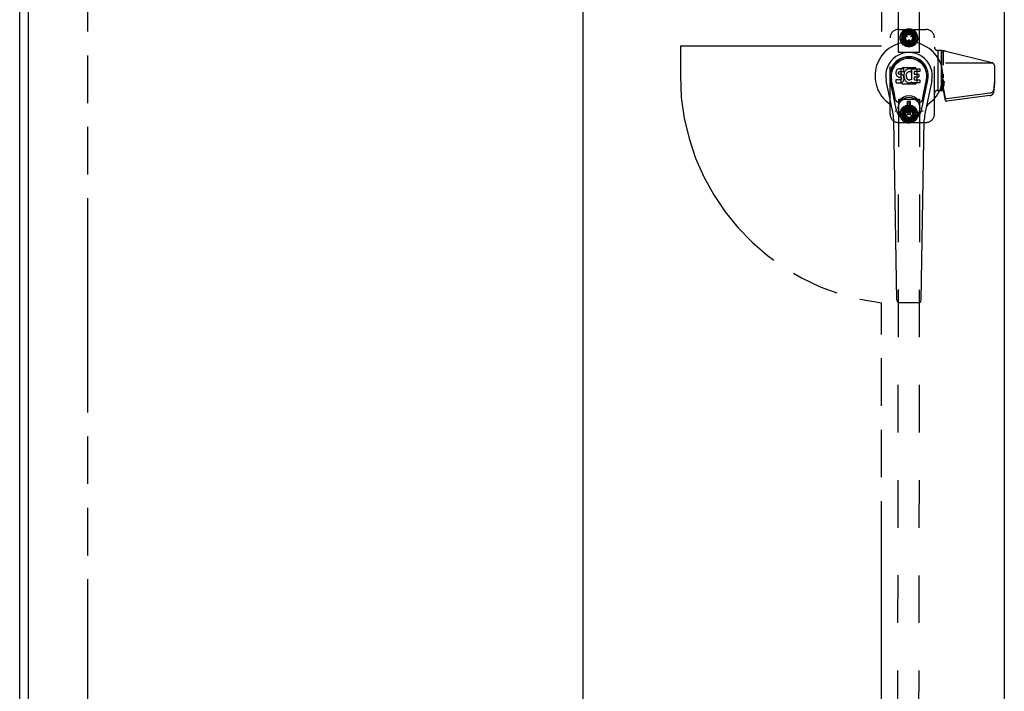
# Model space of a CAD drawing. Header units: inches. Extents: x 0 to 256, y 0 to 165.
# Tile 12 of 88: x 53 to 82, y 66 to 86. Entities that reach past the tile are written whole.
import ezdxf

# ---------------------------------------------------------------- set-up
doc = ezdxf.new("R2010")
doc.units = ezdxf.units.IN
doc.header["$LTSCALE"] = 14.05744
doc.header["$MEASUREMENT"] = 0
doc.linetypes.add('HIDDEN', pattern=[0.2, 0.1, -0.1])
doc.linetypes.add('PHANTOM', pattern=[0.8, 0.45, -0.05, 0.1, -0.05, 0.1, -0.05])
doc.layers.get('0').update_dxf_attribs({"linetype": 'CONTINUOUS'})
for name, color, linetype in [('02___PRT_ALL_AXES', 7, 'CONTINUOUS'), ('AVAILABLE_DOOR_SPACE', 7, 'CONTINUOUS'), ('DEFAULT_2', 8, 'HIDDEN'), ('DIMENSIONS', 7, 'CONTINUOUS')]:
    doc.layers.add(name, color=color, linetype=linetype)
doc.styles.get("Standard").update_dxf_attribs({"font": 'txt', "width": 0.8})
doc.dimstyles.new('DIMSTYLE_3', dxfattribs={"dimtxt": 1.172706, "dimasz": 1.50347, "dimexe": 0.09, "dimexo": 0.07, "dimgap": 0.039, "dimtad": 0, "dimtih": 1, "dimtoh": 1, "dimzin": 4, "dimdsep": 46, "dimtxsty": 'Standard', "dimblk": '_FILLED', "dimblk1": '_FILLED', "dimblk2": '_FILLED', "dimcen": 0.09, "dimadec": 0, "dimazin": 0, "dimtfac": 1, "dimtofl": 0, "dimtmove": 0, "dimatfit": 3, "dimldrblk": '_FILLED', "dimfxl": 0, "dimtolj": 1, "dimtzin": 4, "dimarcsym": 0})

# ---------------------------------------------------------------- blocks, each defined once
blk = doc.blocks.new('_FILLED')
at = {"color": 0, "linetype": 'ByBlock'}
blk.add_solid([(0, 0), (-1, 0.2), (-1, -0.2)], dxfattribs=at)
blk = doc.blocks.new('*D19')
at = {"layer": 'DIMENSIONS', "color": 2, "linetype": 'Continuous'}
for p, q in [((71.04, 114.085), (68.675, 114.085)), ((69.687, 114.085), (69.687, 90.5)), ((69.687, 53.835), (69.687, 86.395)), ((71.04, 53.835), (68.675, 53.835))]:
    blk.add_line(p, q, dxfattribs=at)
at = {"layer": 'DIMENSIONS', "color": 2, "linetype": 'Continuous', "xscale": 1.5034695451, "yscale": 1.5034695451, "zscale": 1.5034695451}
for p, rotation in [((69.687, 114.085), 90), ((69.687, 53.835), 270)]:
    blk.add_blockref('_FILLED', p, dxfattribs=dict(at, rotation=rotation))
at = {"layer": 'DIMENSIONS', "color": 2, "linetype": 'Continuous', "insert": (69.687, 89.913), "char_height": 1.1727, "width": 4.69082, "attachment_point": 2, "line_spacing_factor": 0.9}
blk.add_mtext('60.25\\Ptyp.', dxfattribs=at)

msp = doc.modelspace()

# ---------------------------------------------------------------- linework, layer by layer
at = {"color": 3, "linetype": 'Continuous'}
for p, q in [((53.054, 46.064), (53.054, 117.856)), ((53.304, 115.106), (53.304, 52.814)), ((82.117, 115.106), (82.117, 52.814))]:
    msp.add_line(p, q, dxfattribs=at)
at = {"color": 7, "linetype": 'Continuous'}
for p, q in [((78.919, 84.074), (78.917, 84.051)), ((78.917, 84.051), (78.918, 84.027)), ((78.918, 84.027), (78.922, 84.003)), ((78.924, 84.098), (78.919, 84.074)), ((78.922, 84.003), (78.931, 83.981)), ((78.934, 84.12), (78.924, 84.098)), ((78.947, 84.14), (78.934, 84.12)), ((78.956, 84.148), (78.947, 84.14)), ((78.965, 84.154), (78.956, 84.148)), ((78.987, 84.164), (78.965, 84.154)), ((79.01, 84.171), (78.987, 84.164)), ((78.989, 84.054), (78.991, 84.069)), ((78.989, 84.039), (78.989, 84.054)), ((78.989, 84.031), (78.989, 84.039)), ((78.992, 84.024), (78.989, 84.031)), ((78.991, 84.069), (78.994, 84.076)), ((78.996, 84.018), (78.992, 84.024)), ((78.994, 84.076), (79, 84.081)), ((79.002, 84.014), (78.996, 84.018)), ((79, 84.081), (79.014, 84.085)), ((79.017, 84.01), (79.002, 84.014)), ((79.15, 84.171), (79.01, 84.171)), ((79.014, 84.085), (79.029, 84.086)), ((79.041, 84.011), (79.017, 84.01)), ((79.029, 84.086), (79.142, 84.086)), ((79.065, 84.009), (79.041, 84.011)), ((79.088, 84.004), (79.065, 84.009)), ((79.099, 83.999), (79.088, 84.004)), ((79.109, 83.993), (79.099, 83.999)), ((79.126, 83.976), (79.109, 83.993)), ((79.142, 84.086), (79.148, 84.087)), ((79.148, 84.087), (79.15, 84.092)), ((79.152, 84.129), (79.15, 84.171)), ((79.15, 84.092), (79.151, 84.105)), ((79.154, 84.007), (79.15, 83.963)), ((79.151, 84.105), (79.152, 84.129)), ((79.158, 84.029), (79.154, 84.007)), ((79.164, 84.051), (79.158, 84.029)), ((79.173, 84.071), (79.164, 84.051)), ((79.184, 84.091), (79.173, 84.071)), ((79.197, 84.109), (79.184, 84.091)), ((79.211, 84.126), (79.197, 84.109)), ((79.228, 84.141), (79.211, 84.126)), ((79.223, 84.006), (79.22, 83.979)), ((79.227, 84.018), (79.223, 84.006)), ((79.233, 84.03), (79.227, 84.018)), ((79.246, 84.154), (79.228, 84.141)), ((79.247, 84.053), (79.233, 84.03)), ((79.266, 84.163), (79.246, 84.154)), ((79.255, 84.064), (79.247, 84.053)), ((79.266, 84.071), (79.255, 84.064)), ((79.288, 84.168), (79.266, 84.163)), ((79.291, 84.082), (79.266, 84.071)), ((79.31, 84.17), (79.288, 84.168)), ((79.303, 84.085), (79.291, 84.082)), ((79.317, 84.085), (79.303, 84.085)), ((79.333, 84.17), (79.31, 84.17)), ((79.33, 84.082), (79.317, 84.085)), ((79.342, 84.077), (79.33, 84.082)), ((79.344, 84.168), (79.333, 84.17)), ((79.354, 84.165), (79.344, 84.168)), ((79.375, 84.147), (79.348, 84.079)), ((79.373, 84.152), (79.354, 84.165)), ((79.383, 83.844), (79.383, 84.169)), ((79.383, 84.169), (79.62, 84.169)), ((79.453, 84.082), (79.453, 84.014)), ((79.62, 84.086), (79.458, 84.086)), ((79.458, 84.01), (79.589, 84.01)), ((79.594, 84.005), (79.594, 83.932)), ((79.625, 84.165), (79.625, 84.091)), ((78.827, 82.89), (78.63, 83.816)), ((78.938, 82.938), (78.745, 83.841)), ((78.793, 83.615), (78.749, 83.842)), ((78.861, 83.468), (78.786, 83.849)), ((78.92, 83.765), (78.92, 83.84)), ((78.984, 83.845), (78.924, 83.844)), ((78.925, 83.76), (79.069, 83.76)), ((78.931, 83.981), (78.943, 83.961)), ((78.943, 83.961), (78.96, 83.944)), ((78.96, 83.944), (78.98, 83.93)), ((78.98, 83.93), (78.991, 83.926)), ((79.045, 83.845), (78.984, 83.845)), ((78.991, 83.926), (79.002, 83.924)), ((79.002, 83.924), (79.05, 83.924)), ((79.06, 83.846), (79.045, 83.845)), ((79.05, 83.924), (79.057, 83.923)), ((79.057, 83.923), (79.064, 83.921)), ((79.066, 83.85), (79.06, 83.846)), ((79.064, 83.921), (79.07, 83.916)), ((79.072, 83.855), (79.066, 83.85)), ((79.069, 83.76), (79.081, 83.762)), ((79.07, 83.916), (79.075, 83.91)), ((79.081, 83.867), (79.072, 83.855)), ((79.075, 83.91), (79.082, 83.897)), ((79.084, 83.874), (79.081, 83.867)), ((79.081, 83.762), (79.092, 83.766)), ((79.082, 83.897), (79.084, 83.881)), ((79.084, 83.881), (79.084, 83.874)), ((79.092, 83.766), (79.112, 83.779)), ((79.112, 83.779), (79.129, 83.796)), ((79.139, 83.956), (79.126, 83.976)), ((79.129, 83.796), (79.135, 83.806)), ((79.135, 83.806), (79.141, 83.817)), ((79.149, 83.934), (79.139, 83.956)), ((79.141, 83.817), (79.149, 83.839)), ((79.155, 83.91), (79.149, 83.934)), ((79.149, 83.839), (79.156, 83.863)), ((79.15, 83.963), (79.151, 83.941)), ((79.151, 83.941), (79.154, 83.919)), ((79.154, 83.919), (79.158, 83.897)), ((79.157, 83.887), (79.155, 83.91)), ((79.156, 83.863), (79.157, 83.887)), ((79.158, 83.897), (79.165, 83.876)), ((79.165, 83.876), (79.187, 83.837)), ((79.187, 83.837), (79.199, 83.818)), ((79.199, 83.818), (79.214, 83.801)), ((79.214, 83.801), (79.23, 83.786)), ((79.22, 83.979), (79.219, 83.952)), ((79.219, 83.952), (79.22, 83.939)), ((79.22, 83.939), (79.223, 83.926)), ((79.223, 83.926), (79.234, 83.901)), ((79.23, 83.786), (79.248, 83.773)), ((79.234, 83.901), (79.247, 83.878)), ((79.247, 83.878), (79.256, 83.868)), ((79.248, 83.773), (79.258, 83.768)), ((79.256, 83.868), (79.266, 83.859)), ((79.258, 83.768), (79.268, 83.764)), ((79.266, 83.859), (79.277, 83.852)), ((79.268, 83.764), (79.29, 83.758)), ((79.277, 83.852), (79.289, 83.847)), ((79.289, 83.847), (79.303, 83.844)), ((79.29, 83.758), (79.312, 83.756)), ((79.303, 83.844), (79.316, 83.844)), ((79.312, 83.756), (79.334, 83.759)), ((79.316, 83.844), (79.329, 83.846)), ((79.329, 83.846), (79.342, 83.85)), ((79.334, 83.759), (79.356, 83.766)), ((79.342, 83.85), (79.354, 83.855)), ((79.354, 83.855), (79.365, 83.863)), ((79.356, 83.766), (79.374, 83.777)), ((79.371, 83.862), (79.383, 83.844)), ((79.374, 83.777), (79.375, 83.777)), ((79.385, 83.777), (79.375, 83.777)), ((79.385, 83.764), (79.385, 83.777)), ((79.621, 83.76), (79.39, 83.76)), ((79.455, 83.923), (79.455, 83.846)), ((79.589, 83.928), (79.459, 83.928)), ((79.459, 83.841), (79.621, 83.841)), ((79.625, 83.837), (79.625, 83.764)), ((79.669, 82.938), (79.862, 83.841)), ((79.746, 83.468), (79.821, 83.849)), ((79.977, 83.816), (79.78, 82.89)), ((79.814, 83.615), (79.858, 83.842)), ((78.909, 83.243), (78.861, 83.468)), ((79.698, 83.243), (79.746, 83.468)), ((79.258, 82.829), (79.258, 83.203)), ((79.349, 83.203), (79.258, 83.203)), ((79.258, 83.163), (79.349, 83.163)), ((79.309, 83.163), (79.309, 83.084)), ((79.349, 82.829), (79.349, 83.203)), ((79.349, 82.868), (79.258, 82.868)), ((79.258, 82.829), (79.349, 82.829)), ((79.349, 83.084), (79.309, 83.084)), ((78.946, 77.344), (78.853, 82.665)), ((79.661, 77.344), (79.754, 82.665)), ((79.024, 77.267), (79.583, 77.267))]:
    msp.add_line(p, q, dxfattribs=at)
for points in [[(78.905, 82.907), (78.904, 82.913), (78.902, 82.918), (78.901, 82.924), (78.899, 82.929)], [(79.708, 82.929), (79.707, 82.924), (79.705, 82.918), (79.704, 82.913), (79.702, 82.907)]]:
    msp.add_lwpolyline(points, dxfattribs=at)
for radius in [0.317, 0.313]:
    msp.add_circle((79.304, 83.016), radius, dxfattribs=at)
for centre, radius, start, end in [((79.304, 83.96), 1.004, 305.5066, 234.4934), ((79.304, 83.96), 0.689, 347.9703, 192.0297), ((79.304, 83.96), 0.571, 347.9703, 192.0297), ((79.304, 83.95), 0.527, 348.9402, 191.0594), ((79.344, 84.081), 0.00448, 246.1578, 339.0016), ((79.37, 84.149), 0.00448, 339.0016, 51.8729), ((79.458, 84.082), 0.00448, 90, 180), ((79.458, 84.014), 0.00448, 180, 270), ((79.589, 84.005), 0.00448, 0, 90), ((79.62, 84.165), 0.00448, 0, 90), ((79.62, 84.091), 0.00448, 270, 360), ((78.924, 83.84), 0.00448, 90, 180.0119), ((78.925, 83.765), 0.00483, 180, 270), ((79.368, 83.859), 0.00448, 34.0893, 127.3444), ((79.39, 83.764), 0.00448, 180, 270), ((79.459, 83.923), 0.00448, 90, 180), ((79.459, 83.846), 0.00448, 180, 270), ((79.589, 83.932), 0.00448, 270, 360), ((79.621, 83.837), 0.00448, 0, 90), ((79.621, 83.764), 0.00448, 270, 360), ((78.606, 82.983), 0.197, 12.0297, 54.4934), ((78.967, 83.255), 0.0591, 192.0297, 324.5763), ((79.304, 83.016), 0.354, 35.4237, 144.5763), ((79.64, 83.255), 0.0591, 215.4237, 347.9703), ((80.001, 82.983), 0.197, 125.5066, 167.9703), ((77.672, 82.644), 1.181, 1, 12.0297), ((79.304, 83.016), 0.374, 192.0297, 347.9703), ((80.935, 82.644), 1.181, 167.9703, 179), ((79.024, 77.346), 0.0787, 181, 270), ((79.583, 77.346), 0.0787, 270, 359)]:
    msp.add_arc(centre, radius, start, end, dxfattribs=at)
msp.add_ellipse((79.304, 83.95), major_axis=(0, 0.565), ratio=0.999848, start_param=-1.76365, end_param=1.76365, dxfattribs=at)
at = {"layer": '02___PRT_ALL_AXES', "color": 8, "linetype": 'HIDDEN'}
for p, q in [((78.992, 84.647), (78.945, 114.147)), ((79.617, 84.648), (79.57, 114.148)), ((79.617, 84.648), (78.992, 84.647)), ((80.264, 84.708), (80.264, 83.531)), ((80.143, 83.531), (80.265, 83.531)), ((78.992, 83.273), (78.945, 53.773)), ((78.992, 83.273), (79.617, 83.272)), ((79.617, 83.272), (79.57, 53.772))]:
    msp.add_line(p, q, dxfattribs=at)
for centre, radius in [((79.304, 85.085), 0.195), ((79.303, 85.085), 0.172), ((79.304, 82.835), 0.195), ((79.303, 82.835), 0.172)]:
    msp.add_circle(centre, radius, dxfattribs=at)
at = {"layer": 'AVAILABLE_DOOR_SPACE', "color": 4, "linetype": 'PHANTOM'}
for p, q in [((55.054, 114.085), (55.054, 53.835)), ((78.492, 114.085), (78.492, 84.835)), ((72.554, 84.835), (72.554, 83.96)), ((78.492, 84.835), (72.554, 84.835)), ((78.492, 53.835), (78.492, 77.259))]:
    msp.add_line(p, q, dxfattribs=at)
msp.add_arc((79.304, 83.96), 6.75, 180, 263.0908, dxfattribs=at)
at = {"layer": 'DEFAULT_2', "color": 8, "linetype": 'HIDDEN'}
for p, q in [((78.993, 85.335), (79.803, 85.335)), ((79.042, 85.13), (79.075, 85.209)), ((79.183, 85.106), (79.061, 85.176)), ((79.073, 85.217), (79.131, 85.279)), ((79.073, 85.217), (79.198, 85.146)), ((79.195, 85.14), (79.075, 85.209)), ((79.194, 85.264), (79.094, 85.089)), ((79.198, 85.146), (79.107, 85.253)), ((79.22, 85.174), (79.131, 85.279)), ((79.133, 85.288), (79.208, 85.326)), ((79.133, 85.288), (79.225, 85.178)), ((79.225, 85.178), (79.177, 85.31)), ((79.186, 85.154), (79.185, 85.152)), ((79.193, 85.156), (79.251, 85.122)), ((79.404, 85.269), (79.203, 85.269)), ((79.255, 85.197), (79.208, 85.326)), ((79.212, 85.334), (79.297, 85.344)), ((79.212, 85.334), (79.262, 85.199)), ((79.262, 85.199), (79.262, 85.34)), ((79.297, 85.207), (79.297, 85.344)), ((79.303, 85.35), (79.303, 85.207)), ((79.303, 85.35), (79.386, 85.331)), ((79.303, 85.207), (79.351, 85.339)), ((79.339, 85.202), (79.386, 85.331)), ((79.394, 85.334), (79.345, 85.199)), ((79.345, 85.199), (79.436, 85.307)), ((79.356, 85.122), (79.414, 85.156)), ((79.377, 85.182), (79.465, 85.288)), ((79.474, 85.288), (79.382, 85.178)), ((79.382, 85.178), (79.504, 85.249)), ((79.394, 85.334), (79.465, 85.288)), ((79.406, 85.152), (79.525, 85.221)), ((79.533, 85.218), (79.409, 85.146)), ((79.409, 85.146), (79.548, 85.17)), ((79.513, 85.09), (79.413, 85.264)), ((79.422, 85.152), (79.421, 85.154)), ((79.525, 85.221), (79.474, 85.288)), ((79.558, 85.137), (79.533, 85.218)), ((78.743, 82.835), (78.743, 85.085)), ((79.042, 85.13), (79.183, 85.106)), ((79.042, 85.038), (79.047, 85.123)), ((79.042, 85.038), (79.184, 85.063)), ((79.184, 85.063), (79.045, 85.088)), ((79.182, 85.099), (79.047, 85.123)), ((79.185, 85.057), (79.049, 85.033)), ((79.074, 84.952), (79.049, 85.033)), ((79.198, 85.024), (79.059, 84.999)), ((79.074, 84.952), (79.198, 85.024)), ((79.202, 85.018), (79.082, 84.949)), ((79.133, 84.881), (79.082, 84.949)), ((79.094, 85.079), (79.195, 84.905)), ((79.225, 84.991), (79.103, 84.921)), ((79.133, 84.881), (79.225, 84.991)), ((79.231, 84.987), (79.142, 84.881)), ((79.142, 84.881), (79.213, 84.835)), ((79.262, 84.97), (79.172, 84.862)), ((79.245, 85.111), (79.187, 85.145)), ((79.404, 84.901), (79.203, 84.9)), ((79.213, 84.835), (79.262, 84.97)), ((79.268, 84.968), (79.221, 84.838)), ((79.252, 85.113), (79.253, 85.115)), ((79.304, 84.963), (79.256, 84.83)), ((79.298, 84.953), (79.298, 85.021)), ((79.305, 85.026), (79.303, 85.026)), ((79.303, 84.948), (79.305, 84.948)), ((79.304, 84.819), (79.304, 84.963)), ((79.31, 85.021), (79.31, 84.953)), ((79.31, 84.963), (79.311, 84.825)), ((79.345, 84.97), (79.346, 84.829)), ((79.395, 84.835), (79.345, 84.97)), ((79.352, 84.973), (79.399, 84.843)), ((79.354, 85.115), (79.355, 85.113)), ((79.42, 85.146), (79.362, 85.112)), ((79.382, 84.991), (79.43, 84.859)), ((79.475, 84.882), (79.382, 84.991)), ((79.387, 84.996), (79.476, 84.89)), ((79.399, 84.843), (79.475, 84.882)), ((79.534, 84.952), (79.409, 85.024)), ((79.409, 85.024), (79.5, 84.916)), ((79.413, 84.906), (79.513, 85.08)), ((79.413, 85.03), (79.532, 84.961)), ((79.422, 85.113), (79.558, 85.137)), ((79.565, 85.131), (79.424, 85.106)), ((79.424, 85.106), (79.562, 85.082)), ((79.424, 85.064), (79.546, 84.993)), ((79.565, 85.039), (79.424, 85.064)), ((79.425, 85.07), (79.561, 85.047)), ((79.476, 84.89), (79.534, 84.952)), ((79.532, 84.961), (79.565, 85.039)), ((79.561, 85.047), (79.565, 85.131)), ((80.053, 82.835), (80.053, 85.085)), ((79.221, 84.838), (79.304, 84.819)), ((79.311, 84.825), (79.395, 84.835)), ((80.143, 84.715), (80.144, 84.715)), ((80.16, 83.531), (80.16, 84.715)), ((80.161, 83.531), (80.161, 84.715)), ((80.265, 83.531), (80.265, 84.707)), ((80.323, 84.277), (80.323, 84.699)), ((81.755, 84.351), (80.381, 84.686)), ((81.789, 84.335), (80.323, 84.335)), ((79.067, 84.155), (79.067, 83.765)), ((79.071, 84.166), (79.097, 84.192)), ((79.498, 84.196), (79.108, 84.196)), ((79.509, 84.192), (79.535, 84.166)), ((79.54, 83.765), (79.54, 84.155)), ((80.323, 83.899), (80.323, 84.013)), ((81.823, 84.264), (81.823, 83.744)), ((79.097, 83.728), (79.071, 83.754)), ((79.108, 83.723), (79.498, 83.723)), ((79.535, 83.754), (79.509, 83.728)), ((80.303, 83.531), (80.303, 83.781)), ((80.303, 83.781), (80.346, 83.781)), ((80.32, 83.703), (80.303, 83.781)), ((80.323, 83.731), (80.323, 83.859)), ((80.324, 83.785), (80.346, 83.785)), ((80.346, 83.69), (80.346, 83.785)), ((81.823, 83.815), (81.796, 83.534)), ((81.823, 83.744), (81.796, 83.464)), ((80.161, 83.531), (80.16, 83.531)), ((80.264, 83.531), (80.323, 83.531)), ((80.303, 83.573), (80.303, 83.587)), ((80.303, 83.564), (80.303, 83.573)), ((80.304, 83.558), (80.303, 83.564)), ((80.304, 83.554), (80.304, 83.558)), ((80.304, 83.551), (80.304, 83.554)), ((80.304, 83.549), (80.304, 83.551)), ((80.304, 83.548), (80.304, 83.549)), ((80.304, 83.547), (80.304, 83.548)), ((80.304, 83.546), (80.304, 83.547)), ((80.304, 83.545), (80.304, 83.546)), ((80.304, 83.546), (80.304, 83.546)), ((80.304, 83.544), (80.304, 83.545)), ((80.304, 83.545), (80.304, 83.545)), ((80.317, 83.667), (80.321, 83.643)), ((80.32, 83.552), (80.323, 83.536)), ((80.323, 83.69), (80.346, 83.69)), ((80.323, 83.531), (80.323, 83.675)), ((80.383, 83.303), (80.323, 83.606)), ((80.383, 83.232), (80.323, 83.536)), ((81.693, 83.45), (80.418, 83.284)), ((81.796, 83.534), (81.794, 83.525)), ((81.796, 83.464), (81.794, 83.454)), ((81.796, 83.464), (81.796, 83.534)), ((81.796, 83.534), (81.796, 83.464)), ((81.796, 83.534), (81.796, 83.534)), ((81.796, 83.464), (81.796, 83.464)), ((81.693, 83.38), (80.418, 83.214)), ((79.042, 82.882), (79.076, 82.96)), ((79.042, 82.882), (79.184, 82.857)), ((79.042, 82.79), (79.047, 82.874)), ((79.183, 82.814), (79.045, 82.839)), ((79.182, 82.85), (79.047, 82.874)), ((79.184, 82.857), (79.062, 82.927)), ((79.074, 82.968), (79.132, 83.03)), ((79.074, 82.968), (79.198, 82.896)), ((79.195, 82.891), (79.076, 82.96)), ((79.195, 83.015), (79.094, 82.841)), ((79.094, 82.831), (79.194, 82.656)), ((79.198, 82.896), (79.108, 83.005)), ((79.22, 82.924), (79.132, 83.03)), ((79.133, 83.039), (79.209, 83.077)), ((79.133, 83.039), (79.225, 82.929)), ((79.225, 82.929), (79.178, 83.061)), ((79.404, 83.019), (79.203, 83.02)), ((79.256, 82.948), (79.209, 83.077)), ((79.213, 83.085), (79.297, 83.095)), ((79.213, 83.085), (79.262, 82.95)), ((79.262, 82.95), (79.262, 83.091)), ((79.297, 82.957), (79.297, 83.095)), ((79.298, 82.899), (79.298, 82.967)), ((79.305, 82.972), (79.303, 82.972)), ((79.303, 82.894), (79.305, 82.894)), ((79.304, 83.101), (79.304, 82.957)), ((79.304, 83.101), (79.387, 83.081)), ((79.304, 82.957), (79.352, 83.09)), ((79.31, 82.967), (79.31, 82.899)), ((79.339, 82.952), (79.387, 83.081)), ((79.395, 83.085), (79.345, 82.95)), ((79.345, 82.95), (79.436, 83.058)), ((79.377, 82.933), (79.466, 83.038)), ((79.475, 83.038), (79.382, 82.929)), ((79.382, 82.929), (79.504, 82.999)), ((79.395, 83.085), (79.466, 83.038)), ((79.406, 82.902), (79.525, 82.971)), ((79.534, 82.968), (79.409, 82.896)), ((79.409, 82.896), (79.548, 82.92)), ((79.513, 82.84), (79.413, 83.014)), ((79.413, 82.656), (79.513, 82.83)), ((79.422, 82.863), (79.558, 82.886)), ((79.565, 82.881), (79.424, 82.856)), ((79.424, 82.856), (79.562, 82.831)), ((79.525, 82.971), (79.475, 83.038)), ((79.558, 82.886), (79.534, 82.968)), ((79.56, 82.796), (79.565, 82.881)), ((78.993, 82.585), (79.803, 82.585)), ((79.042, 82.79), (79.183, 82.814)), ((79.185, 82.808), (79.049, 82.784)), ((79.073, 82.703), (79.049, 82.784)), ((79.198, 82.775), (79.059, 82.75)), ((79.073, 82.703), (79.198, 82.775)), ((79.201, 82.769), (79.082, 82.7)), ((79.133, 82.632), (79.082, 82.7)), ((79.225, 82.742), (79.103, 82.672)), ((79.133, 82.632), (79.225, 82.742)), ((79.23, 82.738), (79.141, 82.632)), ((79.141, 82.632), (79.212, 82.586)), ((79.262, 82.721), (79.171, 82.613)), ((79.185, 82.768), (79.186, 82.766)), ((79.187, 82.775), (79.245, 82.809)), ((79.251, 82.798), (79.193, 82.765)), ((79.404, 82.651), (79.203, 82.651)), ((79.212, 82.586), (79.262, 82.721)), ((79.268, 82.719), (79.221, 82.589)), ((79.221, 82.589), (79.303, 82.57)), ((79.253, 82.805), (79.252, 82.807)), ((79.303, 82.713), (79.255, 82.581)), ((79.303, 82.57), (79.303, 82.713)), ((79.31, 82.713), (79.31, 82.576)), ((79.31, 82.576), (79.394, 82.586)), ((79.345, 82.721), (79.345, 82.58)), ((79.394, 82.586), (79.345, 82.721)), ((79.351, 82.723), (79.398, 82.593)), ((79.355, 82.807), (79.354, 82.805)), ((79.414, 82.764), (79.356, 82.798)), ((79.362, 82.808), (79.42, 82.775)), ((79.474, 82.632), (79.382, 82.742)), ((79.382, 82.742), (79.43, 82.609)), ((79.387, 82.746), (79.475, 82.64)), ((79.398, 82.593), (79.474, 82.632)), ((79.409, 82.774), (79.499, 82.666)), ((79.533, 82.702), (79.409, 82.774)), ((79.412, 82.78), (79.532, 82.711)), ((79.421, 82.766), (79.422, 82.768)), ((79.565, 82.789), (79.424, 82.814)), ((79.424, 82.814), (79.545, 82.743)), ((79.425, 82.821), (79.56, 82.796)), ((79.475, 82.64), (79.533, 82.702)), ((79.532, 82.711), (79.565, 82.789))]:
    msp.add_line(p, q, dxfattribs=at)
for points in [[(80.323, 83.731), (80.305, 83.544), (80.305, 83.544), (80.305, 83.544), (80.305, 83.544), (80.305, 83.543), (80.305, 83.543), (80.304, 83.543), (80.304, 83.543), (80.304, 83.543), (80.304, 83.543), (80.304, 83.543), (80.304, 83.542), (80.304, 83.542), (80.304, 83.542), (80.304, 83.542), (80.304, 83.542), (80.304, 83.542), (80.304, 83.542), (80.304, 83.542), (80.304, 83.542), (80.304, 83.543), (80.304, 83.543), (80.304, 83.543), (80.304, 83.543), (80.304, 83.543), (80.304, 83.543), (80.304, 83.543), (80.304, 83.543), (80.304, 83.544), (80.304, 83.544), (80.304, 83.544), (80.304, 83.544), (80.304, 83.544)], [(80.324, 83.785), (80.326, 83.785), (80.329, 83.785), (80.331, 83.785), (80.333, 83.785), (80.336, 83.786), (80.338, 83.786), (80.34, 83.786), (80.342, 83.787), (80.344, 83.787), (80.346, 83.788), (80.348, 83.789), (80.35, 83.789), (80.352, 83.79), (80.354, 83.791), (80.356, 83.792), (80.357, 83.792), (80.359, 83.793), (80.36, 83.794), (80.362, 83.795), (80.363, 83.796)], [(81.794, 83.525), (81.793, 83.521), (81.792, 83.518), (81.791, 83.515), (81.79, 83.512), (81.788, 83.509), (81.787, 83.505), (81.785, 83.502), (81.783, 83.499), (81.781, 83.496), (81.779, 83.494), (81.776, 83.491), (81.774, 83.488), (81.771, 83.485), (81.768, 83.483), (81.766, 83.48), (81.763, 83.478), (81.759, 83.475), (81.756, 83.473), (81.753, 83.471), (81.749, 83.469), (81.746, 83.467), (81.742, 83.465), (81.738, 83.463), (81.735, 83.461), (81.731, 83.46), (81.727, 83.458), (81.723, 83.457), (81.719, 83.455), (81.714, 83.454), (81.71, 83.453), (81.706, 83.452), (81.701, 83.451), (81.697, 83.45), (81.693, 83.45)], [(81.693, 83.38), (81.697, 83.38), (81.701, 83.381), (81.706, 83.382), (81.71, 83.383), (81.714, 83.384), (81.719, 83.385), (81.723, 83.386), (81.727, 83.388), (81.731, 83.389), (81.735, 83.391), (81.738, 83.393), (81.742, 83.395), (81.746, 83.396), (81.749, 83.398), (81.753, 83.401), (81.756, 83.403), (81.759, 83.405), (81.763, 83.407), (81.766, 83.41), (81.768, 83.412), (81.771, 83.415), (81.774, 83.418), (81.776, 83.421), (81.779, 83.423), (81.781, 83.426), (81.783, 83.429), (81.785, 83.432), (81.787, 83.435), (81.788, 83.438), (81.79, 83.441), (81.791, 83.445), (81.792, 83.448), (81.793, 83.451), (81.794, 83.454)], [(80.418, 83.284), (80.416, 83.284), (80.415, 83.284), (80.413, 83.284), (80.412, 83.284), (80.41, 83.284), (80.409, 83.284), (80.407, 83.284), (80.406, 83.284), (80.405, 83.284), (80.403, 83.285), (80.402, 83.285), (80.4, 83.286), (80.399, 83.286), (80.398, 83.287), (80.396, 83.287), (80.395, 83.288), (80.394, 83.288), (80.393, 83.289), (80.392, 83.29), (80.391, 83.291), (80.39, 83.292), (80.389, 83.292), (80.388, 83.293), (80.387, 83.294), (80.386, 83.295), (80.386, 83.296), (80.385, 83.297), (80.384, 83.298), (80.384, 83.299), (80.384, 83.3), (80.383, 83.301), (80.383, 83.303)], [(80.383, 83.232), (80.383, 83.231), (80.384, 83.23), (80.384, 83.229), (80.384, 83.228), (80.385, 83.227), (80.386, 83.226), (80.386, 83.225), (80.387, 83.224), (80.388, 83.223), (80.389, 83.222), (80.39, 83.221), (80.391, 83.221), (80.392, 83.22), (80.393, 83.219), (80.394, 83.218), (80.395, 83.218), (80.396, 83.217), (80.398, 83.216), (80.399, 83.216), (80.4, 83.215), (80.402, 83.215), (80.403, 83.215), (80.405, 83.214), (80.406, 83.214), (80.407, 83.214), (80.409, 83.214), (80.41, 83.213), (80.412, 83.213), (80.413, 83.213), (80.415, 83.213), (80.416, 83.214), (80.418, 83.214)]]:
    msp.add_lwpolyline(points, dxfattribs=at)
for centre, radius in [((79.304, 85.085), 0.266), ((79.304, 85.085), 0.168), ((79.304, 85.085), 0.122), ((79.304, 85.085), 0.102), ((79.304, 82.835), 0.266), ((79.304, 82.835), 0.168), ((79.304, 82.835), 0.122), ((79.304, 82.835), 0.102)]:
    msp.add_circle(centre, radius, dxfattribs=at)
for centre, radius, start, end in [((78.993, 85.085), 0.25, 90, 180), ((79.19, 85.151), 0.005, 60.0907, 150.0907), ((79.203, 85.259), 0.01, 90.0901, 150.0956), ((79.404, 85.259), 0.01, 30.0893, 90.0948), ((79.417, 85.152), 0.005, 30.0907, 120.0907), ((79.803, 85.085), 0.25, 0, 90), ((79.102, 85.084), 0.01, 150.0908, 210.0942), ((79.189, 85.149), 0.005, 150.0907, 240.0907), ((79.203, 84.91), 0.01, 210.0893, 270.0948), ((79.248, 85.116), 0.005, 240.0907, 330.0907), ((79.249, 85.117), 0.005, 330.0907, 60.0907), ((79.303, 85.021), 0.005, 90.0907, 180.0907), ((79.303, 84.953), 0.005, 180.0907, 270.0907), ((79.305, 85.021), 0.005, 0.0907, 90.0907), ((79.305, 84.953), 0.005, 270.0907, 0.0907), ((79.358, 85.118), 0.005, 120.0907, 210.0907), ((79.359, 85.116), 0.005, 210.0907, 300.0907), ((79.404, 84.911), 0.01, 270.0901, 330.0956), ((79.418, 85.15), 0.005, 300.0907, 30.0907), ((79.505, 85.085), 0.01, 330.0908, 30.0942), ((80.143, 84.805), 0.09, 180, 270), ((80.144, 83.715), 1, 76.3015, 90), ((81.733, 84.264), 0.09, 0, 76.3015), ((79.082, 84.155), 0.0156, 135, 180), ((79.108, 84.181), 0.0156, 90, 135), ((79.498, 84.181), 0.0156, 45, 90), ((79.524, 84.155), 0.0156, 0, 45), ((79.082, 83.765), 0.0156, 180, 225), ((79.108, 83.739), 0.0156, 225, 270), ((79.498, 83.739), 0.0156, 270, 315), ((79.524, 83.765), 0.0156, 315, 360), ((80.143, 83.441), 0.09, 90, 180), ((78.993, 82.835), 0.25, 180, 270), ((79.102, 82.836), 0.01, 149.9094, 209.9128), ((79.203, 83.01), 0.01, 89.9087, 149.9142), ((79.303, 82.967), 0.005, 89.9093, 179.9093), ((79.303, 82.899), 0.005, 179.9093, 269.9093), ((79.305, 82.967), 0.005, 359.9093, 89.9093), ((79.305, 82.899), 0.005, 269.9093, 359.9093), ((79.404, 83.009), 0.01, 29.9078, 89.9134), ((79.505, 82.835), 0.01, 329.9094, 29.9128), ((79.803, 82.835), 0.25, 270, 360), ((79.189, 82.771), 0.005, 119.9093, 209.9093), ((79.19, 82.769), 0.005, 209.9093, 299.9093), ((79.203, 82.661), 0.01, 209.9078, 269.9134), ((79.248, 82.804), 0.005, 29.9093, 119.9093), ((79.249, 82.803), 0.005, 299.9093, 29.9093), ((79.358, 82.802), 0.005, 149.9093, 239.9093), ((79.359, 82.804), 0.005, 59.9093, 149.9093), ((79.404, 82.661), 0.01, 269.9087, 329.9142), ((79.417, 82.769), 0.005, 239.9093, 329.9093), ((79.418, 82.77), 0.005, 329.9093, 59.9093)]:
    msp.add_arc(centre, radius, start, end, dxfattribs=at)
for centre, major_axis, ratio, start_param, end_param in [((80.203, 83.676), (0, 0.126), 0.955893, -1.457897, -1.346424), ((80.203, 84.669), (-0.119, 1.127), 0.010271, -3.269376, -3.045004), ((80.203, 83.619), (0, 0.131), 0.915669, -1.570796, -1.383116), ((80.203, 83.675), (0, 0.131), 0.915669, -1.570796, -1.457897)]:
    msp.add_ellipse(centre, major_axis=major_axis, ratio=ratio, start_param=start_param, end_param=end_param, dxfattribs=at)

# ---------------------------------------------------------------- dimensions: what is measured, and where the dimension line sits
at = {"layer": 'DIMENSIONS', "color": 2, "linetype": 'Continuous'}
dim = msp.add_linear_dim(base=(69.687, 53.835), p1=(71.11, 114.085), p2=(71.11, 53.835), angle=270, text='<>\\Ptyp.', dimstyle='DIMSTYLE_3', dxfattribs=at)
dim.commit()
dim.dimension.update_dxf_attribs({"geometry": '*D19', "text_midpoint": (69.687, 88.447), "dimtype": 160})

doc.saveas('drawing.dxf')
